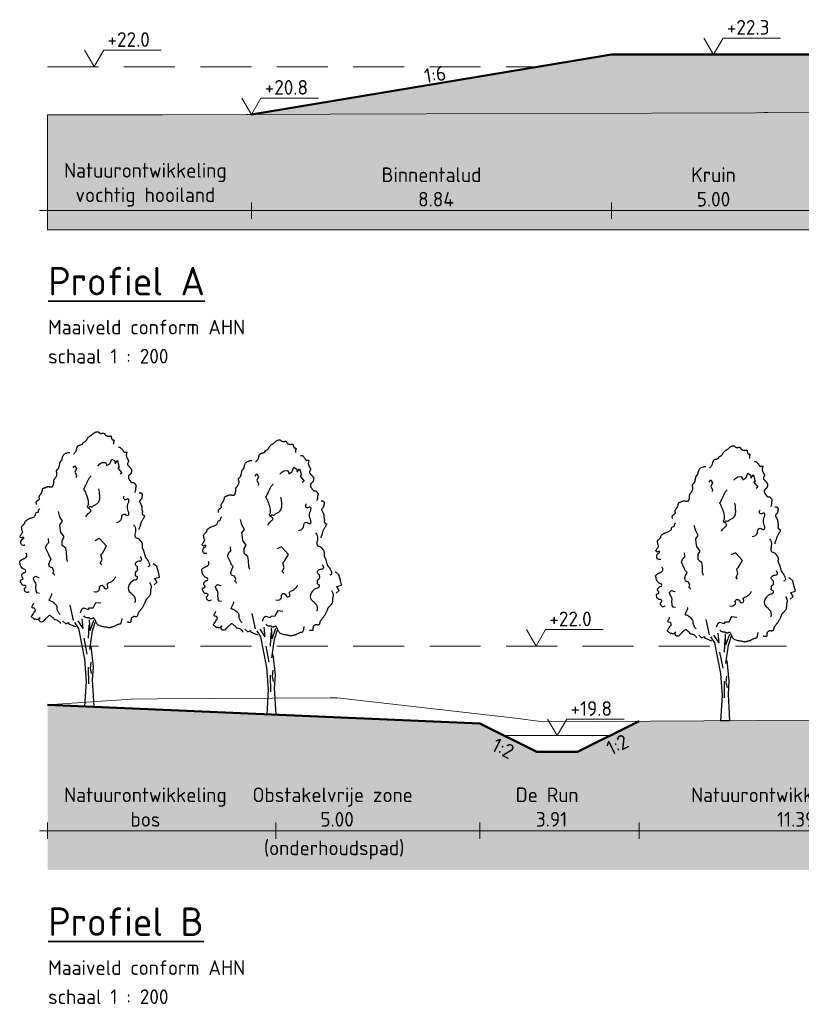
# Model space of a CAD drawing. Header units: metres. Extents: x 161377 to 162521, y 378914 to 379231.
# Tile 72 of 77: x 162077 to 162096, y 379197 to 379221. Entities that reach past the tile are written whole.
import ezdxf

# ---------------------------------------------------------------- set-up
doc = ezdxf.new("R2010")
doc.units = ezdxf.units.M
doc.linetypes.add('DASHED2', pattern=[0.375, 0.25, -0.125])
doc.linetypes.add('HIDDEN', pattern=[9.525, 6.35, -3.175])
for name, color, linetype, lineweight in [('B-WE-GR-MAAIVELD-GD', 253, 'Continuous', 18), ('N-XX-GR-BOOM-SD', 90, 'Continuous', 25), ('N-XX-GW-WATERGANG-GD', 90, 'Continuous', 50), ('X-XX-AL-HULPLIJN-O', 7, 'Continuous', 18), ('X-XX-AL-M', 7, 'Continuous', 18), ('X-XX-AL-NAP-M', 7, 'Continuous', 18), ('X-XX-AL-PROFIELBALK-G', 7, 'Continuous', 25), ('X-XX-AL-T35', 3, 'Continuous', 35)]:
    doc.layers.add(name, color=color, linetype=linetype, lineweight=lineweight)
doc.layers.add('N-WE-GW-GROND-A', color=7, linetype='Continuous', lineweight=35, true_color=0xffdf7f)
doc.layers.add('waterspiegel', color=7, linetype='Continuous', lineweight=13, true_color=0x0544ff)
doc.styles.add('RH-NLCS-A', font='NLCS-ISO.ttf')
doc.dimstyles.new('RH-NLCS-IT-A$0', dxfattribs={"dimscale": 0, "dimtxt": 2.5, "dimasz": 2.5, "dimexe": 1, "dimexo": 5, "dimgap": 0.5, "dimtad": 1, "dimzin": 1, "dimdsep": 46, "dimtxsty": 'RH-NLCS-A', "dimcen": 2.5, "dimdle": 1, "dimclrd": 256, "dimclre": 8, "dimclrt": 256, "dimadec": 0, "dimazin": 0, "dimtfac": 1, "dimtmove": 0, "dimatfit": 3, "dimfxl": 1, "dimfxlon": 1, "dimlwd": -1, "dimlwe": 13, "dimarcsym": 1})

# ---------------------------------------------------------------- blocks, each defined once
blk = doc.blocks.new('*D27')
at = {"layer": 'Defpoints', "color": 0, "transparency": 16777216}
for p in [(162083.101, 379204.041), (162077.499, 379203.282), (162083.101, 379201.195)]:
    blk.add_point(p, dxfattribs=at)
at = {"layer": 'X-XX-AL-M', "color": 8, "linetype": 'HIDDEN', "lineweight": 13, "transparency": 16777216}
for p, q in [((162077.499, 379201.395), (162077.499, 379200.995)), ((162083.101, 379201.395), (162083.101, 379200.995))]:
    blk.add_line(p, q, dxfattribs=at)
at = {"layer": 'X-XX-AL-M', "transparency": 16777216}
blk.add_line((162077.299, 379201.195), (162083.301, 379201.195), dxfattribs=at)
at = {"layer": 'X-XX-AL-M', "transparency": 16777216, "insert": (162079.899, 379201.775), "char_height": 0.36, "attachment_point": 5, "style": 'RH-NLCS-A'}
blk.add_mtext('Natuurontwikkeling\\Pbos ', dxfattribs=at)
blk = doc.blocks.new('_None')
blk = doc.blocks.new('Peilmaat')
blk.add_lwpolyline([(-0.162, 0.28), (0, 0), (0.162, 0.28), (1.142, 0.28)])
at = {"style": 'RH-NLCS-A'}
blk.add_attdef('NAP', (0.227, 0.337), '', height=0.25, dxfattribs=at)
blk = doc.blocks.new('*D31')
at = {"layer": 'Defpoints', "color": 0, "transparency": 16777216}
for p in [(162103.401, 379204.461), (162092.009, 379203.882), (162103.401, 379201.195)]:
    blk.add_point(p, dxfattribs=at)
at = {"layer": 'X-XX-AL-M', "color": 8, "linetype": 'HIDDEN', "lineweight": 13, "transparency": 16777216}
for p, q in [((162092.009, 379201.395), (162092.009, 379200.995)), ((162103.401, 379201.395), (162103.401, 379200.995))]:
    blk.add_line(p, q, dxfattribs=at)
at = {"layer": 'X-XX-AL-M', "transparency": 16777216}
blk.add_line((162091.809, 379201.195), (162103.601, 379201.195), dxfattribs=at)
at = {"layer": 'X-XX-AL-M', "transparency": 16777216, "insert": (162095.758, 379201.775), "char_height": 0.36, "width": 5.1301, "attachment_point": 5, "style": 'RH-NLCS-A'}
blk.add_mtext('Natuurontwikkeling bos  11.39', dxfattribs=at)
blk = doc.blocks.new('*D33')
at = {"layer": 'Defpoints', "color": 0, "transparency": 16777216}
for p in [(162083.101, 379204.041), (162088.101, 379203.827), (162088.101, 379201.195)]:
    blk.add_point(p, dxfattribs=at)
at = {"layer": 'X-XX-AL-M', "color": 8, "linetype": 'HIDDEN', "lineweight": 13, "transparency": 16777216}
for p, q in [((162083.101, 379201.395), (162083.101, 379200.995)), ((162088.101, 379201.395), (162088.101, 379200.995))]:
    blk.add_line(p, q, dxfattribs=at)
at = {"layer": 'X-XX-AL-M', "transparency": 16777216}
blk.add_line((162082.901, 379201.195), (162088.301, 379201.195), dxfattribs=at)
at = {"layer": 'X-XX-AL-M', "transparency": 16777216, "insert": (162084.492, 379201.775), "char_height": 0.36, "attachment_point": 5, "style": 'RH-NLCS-A'}
blk.add_mtext('Obstakelvrije zone \\P 5.00', dxfattribs=at)
blk = doc.blocks.new('*D34')
at = {"layer": 'Defpoints', "color": 0, "transparency": 16777216}
for p in [(162088.101, 379203.827), (162092.009, 379203.882), (162092.009, 379201.195)]:
    blk.add_point(p, dxfattribs=at)
at = {"layer": 'X-XX-AL-M', "color": 8, "linetype": 'HIDDEN', "lineweight": 13, "transparency": 16777216}
for p, q in [((162088.101, 379201.395), (162088.101, 379200.995)), ((162092.009, 379201.395), (162092.009, 379200.995))]:
    blk.add_line(p, q, dxfattribs=at)
at = {"layer": 'X-XX-AL-M', "transparency": 16777216}
blk.add_line((162087.901, 379201.195), (162092.209, 379201.195), dxfattribs=at)
at = {"layer": 'X-XX-AL-M', "transparency": 16777216, "insert": (162089.754, 379201.775), "char_height": 0.36, "attachment_point": 5, "style": 'RH-NLCS-A'}
blk.add_mtext('De Run\\P 3.91', dxfattribs=at)
blk = doc.blocks.new('SGR-BOOM_S01_I_ZIJ-D')
for p, q in [((-0.078, 3.821), (-0.325, 4.198)), ((-0.078, 3.821), (-0.118, 4.301)), ((0.263, 3.725), (0.24, 4.255)), ((0.263, 3.725), (0.447, 4.244)), ((0.381, 3.711), (0.528, 4.163)), ((-0.048, 3.356), (0.113, 2.572)), ((0.171, 1.937), (0.182, 1.119)), ((0.297, 2.179), (0.263, 1.868)), ((0.263, 1.868), (0.321, 1.626)), ((0.445, 0), (0, 0))]:
    blk.add_line(p, q)
for points in [[(-0.55, 12.392), (-0.544, 12.397), (-0.533, 12.407), (-0.517, 12.422), (-0.499, 12.441), (-0.479, 12.463), (-0.459, 12.486), (-0.44, 12.511), (-0.423, 12.536), (-0.411, 12.56), (-0.402, 12.583), (-0.395, 12.606), (-0.39, 12.627), (-0.386, 12.648), (-0.383, 12.668), (-0.38, 12.687), (-0.375, 12.706), (-0.369, 12.723), (-0.362, 12.74), (-0.353, 12.755), (-0.344, 12.769), (-0.334, 12.782), (-0.324, 12.793), (-0.314, 12.803), (-0.304, 12.81), (-0.294, 12.816), (-0.285, 12.821), (-0.276, 12.824), (-0.267, 12.826), (-0.257, 12.828), (-0.247, 12.83), (-0.235, 12.832), (-0.223, 12.835), (-0.209, 12.839), (-0.194, 12.844), (-0.179, 12.85), (-0.163, 12.856), (-0.148, 12.862), (-0.133, 12.868), (-0.12, 12.874), (-0.109, 12.879), (-0.1, 12.884), (-0.093, 12.889), (-0.088, 12.893), (-0.084, 12.896), (-0.082, 12.9), (-0.081, 12.903), (-0.08, 12.907), (-0.081, 12.911), (-0.082, 12.915), (-0.082, 12.92), (-0.083, 12.924), (-0.083, 12.93), (-0.082, 12.935), (-0.079, 12.941), (-0.074, 12.946), (-0.067, 12.952), (-0.057, 12.958), (-0.045, 12.965), (-0.032, 12.971), (-0.018, 12.979), (-0.003, 12.986), (0.012, 12.995), (0.027, 13.004), (0.04, 13.014), (0.052, 13.025), (0.063, 13.037), (0.072, 13.05), (0.081, 13.063), (0.09, 13.078), (0.1, 13.094), (0.11, 13.11), (0.121, 13.128), (0.134, 13.146), (0.148, 13.164), (0.162, 13.183), (0.177, 13.201), (0.193, 13.218), (0.208, 13.234), (0.223, 13.249), (0.238, 13.261), (0.252, 13.27), (0.265, 13.278), (0.277, 13.284), (0.289, 13.29), (0.301, 13.295), (0.312, 13.3), (0.323, 13.306), (0.335, 13.314), (0.347, 13.323), (0.359, 13.334), (0.372, 13.347), (0.386, 13.361), (0.401, 13.375), (0.417, 13.389), (0.435, 13.404), (0.454, 13.418), (0.474, 13.432), (0.496, 13.444), (0.519, 13.456), (0.542, 13.466), (0.564, 13.475), (0.586, 13.482), (0.606, 13.486), (0.624, 13.488), (0.64, 13.488), (0.654, 13.486), (0.665, 13.481), (0.676, 13.476), (0.685, 13.469), (0.694, 13.461), (0.702, 13.453), (0.711, 13.445), (0.719, 13.438), (0.728, 13.431), (0.738, 13.424), (0.747, 13.419), (0.758, 13.414), (0.768, 13.41), (0.779, 13.406), (0.79, 13.404), (0.802, 13.404), (0.813, 13.404), (0.825, 13.405), (0.837, 13.406), (0.849, 13.408), (0.862, 13.41), (0.873, 13.413), (0.885, 13.415), (0.897, 13.417), (0.908, 13.419), (0.918, 13.419), (0.928, 13.419), (0.938, 13.418), (0.947, 13.415), (0.955, 13.41), (0.962, 13.404), (0.968, 13.395), (0.974, 13.385), (0.98, 13.373), (0.986, 13.361), (0.993, 13.348), (1.002, 13.335), (1.012, 13.323), (1.025, 13.311), (1.04, 13.301), (1.057, 13.292), (1.076, 13.285), (1.096, 13.279), (1.117, 13.274), (1.138, 13.27), (1.158, 13.268), (1.176, 13.267), (1.194, 13.267), (1.209, 13.269), (1.223, 13.271), (1.236, 13.273), (1.247, 13.276), (1.256, 13.278), (1.264, 13.281), (1.271, 13.282), (1.276, 13.283), (1.28, 13.283), (1.284, 13.281), (1.287, 13.278), (1.289, 13.274), (1.291, 13.268), (1.293, 13.261), (1.296, 13.252), (1.299, 13.241), (1.302, 13.229), (1.305, 13.216), (1.309, 13.202), (1.312, 13.188), (1.316, 13.174), (1.319, 13.161), (1.322, 13.149), (1.325, 13.138), (1.327, 13.128), (1.329, 13.12), (1.332, 13.113), (1.335, 13.108), (1.34, 13.103), (1.345, 13.099), (1.352, 13.096), (1.36, 13.094), (1.37, 13.093), (1.38, 13.092), (1.391, 13.091), (1.402, 13.089), (1.412, 13.088), (1.421, 13.085), (1.428, 13.082), (1.434, 13.077), (1.438, 13.071), (1.44, 13.065), (1.441, 13.056), (1.44, 13.047), (1.438, 13.037), (1.435, 13.025), (1.43, 13.012), (1.425, 12.998), (1.42, 12.983), (1.416, 12.967), (1.413, 12.95), (1.412, 12.932), (1.414, 12.912), (1.419, 12.891), (1.429, 12.869)], [(1.665, 12.717), (1.679, 12.722), (1.693, 12.725), (1.707, 12.725), (1.721, 12.723), (1.736, 12.718), (1.75, 12.709), (1.766, 12.698), (1.782, 12.683), (1.799, 12.665), (1.817, 12.645), (1.834, 12.623), (1.852, 12.601), (1.868, 12.579), (1.883, 12.557), (1.896, 12.538), (1.907, 12.521), (1.916, 12.508), (1.921, 12.498), (1.925, 12.49), (1.927, 12.485), (1.928, 12.482), (1.927, 12.48), (1.927, 12.479), (1.926, 12.478), (1.925, 12.478), (1.925, 12.478), (1.925, 12.478), (1.927, 12.478), (1.93, 12.479), (1.934, 12.479), (1.941, 12.48), (1.95, 12.481), (1.961, 12.483), (1.974, 12.484), (1.988, 12.486), (2.002, 12.488), (2.017, 12.489), (2.03, 12.489), (2.042, 12.489), (2.053, 12.488), (2.06, 12.486), (2.065, 12.483), (2.068, 12.479), (2.069, 12.474), (2.069, 12.468), (2.068, 12.462), (2.065, 12.454), (2.063, 12.446), (2.06, 12.437), (2.057, 12.428), (2.054, 12.418), (2.052, 12.407), (2.049, 12.396), (2.047, 12.384), (2.045, 12.371), (2.044, 12.358), (2.043, 12.344), (2.043, 12.331), (2.043, 12.317), (2.044, 12.303), (2.045, 12.289), (2.046, 12.276), (2.049, 12.264), (2.051, 12.253), (2.054, 12.242), (2.058, 12.233), (2.061, 12.225), (2.065, 12.218), (2.069, 12.211), (2.073, 12.205), (2.076, 12.2), (2.08, 12.195), (2.083, 12.191), (2.086, 12.187), (2.089, 12.183), (2.092, 12.179), (2.096, 12.174), (2.099, 12.168), (2.103, 12.161), (2.107, 12.152), (2.112, 12.141), (2.117, 12.13), (2.122, 12.117), (2.127, 12.104), (2.132, 12.091), (2.137, 12.078), (2.142, 12.067), (2.145, 12.057), (2.148, 12.048), (2.151, 12.041), (2.152, 12.036), (2.152, 12.031), (2.152, 12.026), (2.15, 12.02), (2.147, 12.015), (2.143, 12.008), (2.138, 11.999), (2.131, 11.99), (2.125, 11.979), (2.118, 11.967), (2.112, 11.955), (2.106, 11.942), (2.102, 11.93), (2.099, 11.917), (2.098, 11.905), (2.1, 11.893), (2.102, 11.881), (2.107, 11.869), (2.112, 11.858), (2.119, 11.847), (2.126, 11.837), (2.134, 11.827), (2.143, 11.817), (2.152, 11.807), (2.162, 11.797), (2.171, 11.787), (2.181, 11.778), (2.191, 11.768), (2.201, 11.758), (2.21, 11.748), (2.219, 11.738), (2.228, 11.727), (2.237, 11.717), (2.245, 11.706), (2.253, 11.696), (2.26, 11.685), (2.267, 11.675), (2.274, 11.666), (2.28, 11.657), (2.285, 11.648), (2.29, 11.639), (2.295, 11.631), (2.298, 11.623), (2.301, 11.615), (2.304, 11.608), (2.305, 11.601), (2.306, 11.594), (2.306, 11.587), (2.306, 11.579), (2.305, 11.572), (2.303, 11.564), (2.302, 11.555), (2.3, 11.546), (2.298, 11.536), (2.296, 11.525), (2.294, 11.514), (2.292, 11.501), (2.29, 11.489), (2.287, 11.477), (2.283, 11.465), (2.279, 11.453), (2.275, 11.442), (2.269, 11.432), (2.263, 11.424), (2.256, 11.416), (2.249, 11.408), (2.242, 11.402), (2.235, 11.396), (2.229, 11.391), (2.223, 11.386), (2.217, 11.381), (2.212, 11.377), (2.208, 11.373), (2.203, 11.37), (2.199, 11.366), (2.195, 11.362), (2.19, 11.359), (2.186, 11.355), (2.18, 11.351), (2.175, 11.347), (2.169, 11.342), (2.163, 11.337), (2.158, 11.33), (2.153, 11.323), (2.149, 11.314), (2.146, 11.303), (2.144, 11.291), (2.143, 11.277), (2.143, 11.263), (2.144, 11.248), (2.146, 11.233), (2.148, 11.219), (2.151, 11.206), (2.154, 11.194), (2.158, 11.183), (2.162, 11.174), (2.166, 11.166), (2.171, 11.158), (2.177, 11.15), (2.184, 11.141), (2.191, 11.131), (2.2, 11.12), (2.209, 11.107), (2.219, 11.092), (2.23, 11.076), (2.241, 11.06), (2.253, 11.045), (2.264, 11.031), (2.275, 11.018), (2.286, 11.008), (2.296, 11), (2.305, 10.995), (2.314, 10.992), (2.323, 10.99), (2.332, 10.99), (2.34, 10.991), (2.348, 10.992), (2.357, 10.993), (2.365, 10.993), (2.374, 10.993), (2.383, 10.992), (2.392, 10.989), (2.401, 10.986), (2.411, 10.981), (2.422, 10.974), (2.433, 10.965), (2.444, 10.954), (2.455, 10.941), (2.467, 10.927), (2.478, 10.912), (2.488, 10.897), (2.498, 10.883), (2.506, 10.869), (2.512, 10.856), (2.517, 10.844), (2.52, 10.834), (2.522, 10.825), (2.522, 10.816), (2.521, 10.808), (2.52, 10.801), (2.517, 10.792), (2.515, 10.784), (2.512, 10.775), (2.509, 10.764), (2.506, 10.753), (2.503, 10.741), (2.501, 10.728), (2.498, 10.715), (2.497, 10.7), (2.496, 10.684), (2.495, 10.667), (2.495, 10.648), (2.494, 10.628), (2.491, 10.606), (2.486, 10.581), (2.478, 10.555), (2.467, 10.525), (2.451, 10.492)], [(-2.358, 9.917), (-2.367, 9.96), (-2.372, 9.995), (-2.374, 10.021), (-2.372, 10.041), (-2.367, 10.057), (-2.36, 10.068), (-2.35, 10.077), (-2.339, 10.086), (-2.326, 10.094), (-2.313, 10.103), (-2.299, 10.113), (-2.284, 10.122), (-2.27, 10.132), (-2.257, 10.141), (-2.246, 10.151), (-2.236, 10.161), (-2.229, 10.17), (-2.224, 10.18), (-2.22, 10.189), (-2.219, 10.199), (-2.218, 10.208), (-2.219, 10.218), (-2.22, 10.227), (-2.222, 10.237), (-2.225, 10.247), (-2.227, 10.258), (-2.229, 10.268), (-2.231, 10.279), (-2.231, 10.291), (-2.23, 10.302), (-2.228, 10.314), (-2.224, 10.327), (-2.218, 10.34), (-2.21, 10.353), (-2.201, 10.367), (-2.191, 10.381), (-2.18, 10.396), (-2.168, 10.411), (-2.157, 10.426), (-2.146, 10.442), (-2.135, 10.458), (-2.126, 10.474), (-2.117, 10.491), (-2.109, 10.507), (-2.102, 10.523), (-2.095, 10.538), (-2.09, 10.553), (-2.085, 10.566), (-2.082, 10.578), (-2.079, 10.59), (-2.077, 10.6), (-2.076, 10.61), (-2.075, 10.619), (-2.074, 10.627), (-2.073, 10.636), (-2.072, 10.644), (-2.07, 10.652), (-2.069, 10.661), (-2.066, 10.669), (-2.062, 10.677), (-2.057, 10.685), (-2.051, 10.693), (-2.043, 10.7), (-2.033, 10.707), (-2.021, 10.714), (-2.007, 10.72), (-1.992, 10.726), (-1.976, 10.732), (-1.959, 10.738), (-1.942, 10.743), (-1.926, 10.749), (-1.91, 10.755), (-1.895, 10.761), (-1.882, 10.767), (-1.868, 10.773), (-1.856, 10.779), (-1.843, 10.784), (-1.831, 10.788), (-1.818, 10.791), (-1.806, 10.793), (-1.792, 10.793), (-1.778, 10.792), (-1.764, 10.791), (-1.75, 10.788), (-1.735, 10.786), (-1.72, 10.783), (-1.704, 10.781), (-1.689, 10.779), (-1.674, 10.778), (-1.658, 10.777), (-1.643, 10.777), (-1.629, 10.778), (-1.616, 10.78), (-1.604, 10.783), (-1.593, 10.786), (-1.583, 10.79), (-1.575, 10.795), (-1.569, 10.8), (-1.564, 10.806), (-1.56, 10.813), (-1.557, 10.821), (-1.554, 10.829), (-1.551, 10.838), (-1.548, 10.848), (-1.544, 10.858), (-1.54, 10.869), (-1.536, 10.88), (-1.533, 10.893), (-1.529, 10.905), (-1.526, 10.919), (-1.523, 10.933), (-1.521, 10.947), (-1.519, 10.962), (-1.518, 10.977), (-1.518, 10.992), (-1.518, 11.007), (-1.518, 11.022), (-1.518, 11.037), (-1.518, 11.051), (-1.518, 11.064), (-1.517, 11.076), (-1.516, 11.087), (-1.514, 11.097), (-1.511, 11.106), (-1.508, 11.115), (-1.505, 11.123), (-1.501, 11.13), (-1.497, 11.137), (-1.492, 11.144), (-1.487, 11.15), (-1.481, 11.157), (-1.475, 11.165), (-1.467, 11.174), (-1.459, 11.184), (-1.45, 11.196), (-1.44, 11.21), (-1.428, 11.227), (-1.416, 11.246), (-1.404, 11.267), (-1.392, 11.288), (-1.381, 11.311), (-1.372, 11.333), (-1.364, 11.356), (-1.36, 11.377), (-1.357, 11.398), (-1.358, 11.417), (-1.36, 11.436), (-1.364, 11.453), (-1.368, 11.47), (-1.373, 11.486), (-1.377, 11.502), (-1.38, 11.517), (-1.382, 11.531), (-1.383, 11.546), (-1.382, 11.559), (-1.38, 11.572), (-1.376, 11.584), (-1.372, 11.595), (-1.366, 11.606), (-1.36, 11.615), (-1.353, 11.622), (-1.345, 11.629), (-1.337, 11.636), (-1.328, 11.642), (-1.319, 11.648), (-1.311, 11.655), (-1.302, 11.663), (-1.294, 11.672), (-1.286, 11.683), (-1.279, 11.695), (-1.273, 11.709), (-1.267, 11.725), (-1.261, 11.741), (-1.256, 11.759), (-1.251, 11.778), (-1.246, 11.798), (-1.242, 11.819), (-1.238, 11.84), (-1.234, 11.862), (-1.23, 11.884), (-1.226, 11.906), (-1.222, 11.926), (-1.217, 11.946), (-1.212, 11.964), (-1.206, 11.98), (-1.199, 11.995), (-1.192, 12.008), (-1.185, 12.02), (-1.177, 12.031), (-1.17, 12.04), (-1.162, 12.049), (-1.154, 12.057), (-1.147, 12.064), (-1.14, 12.071), (-1.133, 12.077), (-1.127, 12.084), (-1.121, 12.09), (-1.116, 12.097), (-1.112, 12.104), (-1.109, 12.111), (-1.106, 12.119), (-1.104, 12.129), (-1.103, 12.139), (-1.102, 12.151), (-1.1, 12.164), (-1.098, 12.18), (-1.094, 12.197), (-1.09, 12.217), (-1.084, 12.239), (-1.076, 12.263), (-1.066, 12.288), (-1.054, 12.313), (-1.038, 12.339), (-1.018, 12.363), (-0.995, 12.387), (-0.967, 12.408), (-0.934, 12.426), (-0.899, 12.441), (-0.862, 12.453), (-0.826, 12.462), (-0.792, 12.468), (-0.762, 12.469), (-0.738, 12.467), (-0.721, 12.46)], [(2.669, 10.49), (2.686, 10.492), (2.701, 10.494), (2.713, 10.495), (2.723, 10.496), (2.731, 10.495), (2.739, 10.494), (2.746, 10.492), (2.753, 10.488), (2.761, 10.484), (2.77, 10.478), (2.778, 10.471), (2.787, 10.463), (2.795, 10.454), (2.802, 10.445), (2.808, 10.435), (2.813, 10.424), (2.816, 10.413), (2.818, 10.401), (2.819, 10.389), (2.819, 10.377), (2.818, 10.363), (2.816, 10.349), (2.814, 10.334), (2.812, 10.318), (2.81, 10.301), (2.808, 10.284), (2.805, 10.266), (2.802, 10.248), (2.798, 10.231), (2.793, 10.214), (2.786, 10.198), (2.779, 10.182), (2.77, 10.169), (2.759, 10.156), (2.748, 10.145), (2.737, 10.134), (2.726, 10.124), (2.716, 10.115), (2.707, 10.107), (2.7, 10.098), (2.694, 10.09), (2.691, 10.082), (2.69, 10.073), (2.691, 10.064), (2.693, 10.054), (2.697, 10.044), (2.702, 10.032), (2.708, 10.019), (2.716, 10.004), (2.725, 9.989), (2.734, 9.972), (2.743, 9.955), (2.752, 9.938), (2.761, 9.921), (2.77, 9.904), (2.777, 9.888), (2.783, 9.873), (2.788, 9.859), (2.792, 9.845), (2.795, 9.832), (2.798, 9.819), (2.8, 9.806), (2.801, 9.793), (2.803, 9.78), (2.804, 9.766), (2.805, 9.751), (2.806, 9.736), (2.808, 9.721), (2.809, 9.705), (2.811, 9.689), (2.813, 9.674), (2.816, 9.658), (2.819, 9.642), (2.822, 9.626), (2.825, 9.611), (2.827, 9.596), (2.83, 9.581), (2.831, 9.566), (2.831, 9.552), (2.83, 9.538), (2.828, 9.525), (2.825, 9.512), (2.821, 9.5), (2.818, 9.488), (2.815, 9.476), (2.814, 9.465), (2.816, 9.455), (2.82, 9.445), (2.827, 9.435), (2.837, 9.426), (2.849, 9.417), (2.862, 9.408), (2.875, 9.4), (2.888, 9.393), (2.9, 9.386), (2.91, 9.379), (2.918, 9.373), (2.924, 9.367), (2.928, 9.361), (2.93, 9.356), (2.931, 9.351), (2.931, 9.345), (2.93, 9.34), (2.929, 9.334), (2.928, 9.328), (2.926, 9.321), (2.924, 9.313), (2.92, 9.304), (2.916, 9.293), (2.91, 9.28), (2.902, 9.265), (2.892, 9.248), (2.879, 9.228), (2.865, 9.206), (2.85, 9.181), (2.834, 9.156), (2.818, 9.128), (2.802, 9.1), (2.787, 9.072), (2.774, 9.044), (2.762, 9.016), (2.752, 8.989), (2.744, 8.962), (2.736, 8.936), (2.729, 8.911), (2.723, 8.886), (2.716, 8.862), (2.708, 8.839), (2.7, 8.818), (2.692, 8.797), (2.683, 8.777), (2.675, 8.757), (2.669, 8.738), (2.664, 8.72), (2.661, 8.701), (2.661, 8.683)], [(2.395, 8.917), (2.446, 8.862), (2.477, 8.799), (2.491, 8.731), (2.493, 8.66), (2.487, 8.589), (2.477, 8.521), (2.468, 8.459), (2.463, 8.405), (2.467, 8.363), (2.479, 8.33), (2.496, 8.305), (2.518, 8.286), (2.543, 8.273), (2.569, 8.263), (2.595, 8.254), (2.618, 8.246), (2.639, 8.236), (2.657, 8.225), (2.672, 8.213), (2.686, 8.2), (2.698, 8.186), (2.71, 8.171), (2.721, 8.156), (2.732, 8.141), (2.744, 8.126), (2.756, 8.111), (2.769, 8.095), (2.781, 8.078), (2.792, 8.06), (2.801, 8.041), (2.809, 8.02), (2.815, 7.997), (2.818, 7.972), (2.82, 7.945), (2.82, 7.918), (2.819, 7.89), (2.817, 7.864), (2.816, 7.838), (2.816, 7.815), (2.817, 7.795), (2.82, 7.779), (2.825, 7.765), (2.831, 7.753), (2.838, 7.741), (2.847, 7.73), (2.855, 7.717), (2.865, 7.703), (2.874, 7.685), (2.883, 7.664), (2.892, 7.639), (2.901, 7.611), (2.909, 7.582), (2.917, 7.552), (2.925, 7.522), (2.933, 7.492), (2.941, 7.464), (2.948, 7.437), (2.955, 7.412), (2.962, 7.39), (2.969, 7.369), (2.976, 7.35), (2.983, 7.333), (2.99, 7.318), (2.997, 7.305), (3.005, 7.293), (3.012, 7.283), (3.021, 7.273), (3.029, 7.265), (3.037, 7.256), (3.046, 7.247), (3.055, 7.238), (3.064, 7.227), (3.073, 7.216), (3.082, 7.202), (3.091, 7.187), (3.101, 7.17), (3.111, 7.15), (3.122, 7.127), (3.133, 7.102), (3.146, 7.073), (3.158, 7.041), (3.169, 7.007), (3.177, 6.972), (3.18, 6.939), (3.175, 6.909), (3.16, 6.883), (3.134, 6.863), (3.094, 6.851)], [(3.18, 6.092), (3.213, 6.037), (3.236, 5.99), (3.252, 5.95), (3.261, 5.916), (3.265, 5.886), (3.265, 5.861), (3.262, 5.838), (3.258, 5.817), (3.254, 5.796), (3.25, 5.776), (3.245, 5.756), (3.241, 5.736), (3.238, 5.715), (3.235, 5.694), (3.232, 5.673), (3.23, 5.65), (3.229, 5.627), (3.228, 5.603), (3.227, 5.578), (3.225, 5.552), (3.222, 5.527), (3.217, 5.502), (3.21, 5.477), (3.2, 5.453), (3.188, 5.43), (3.173, 5.408), (3.156, 5.387), (3.138, 5.367), (3.119, 5.349), (3.101, 5.332), (3.084, 5.316), (3.068, 5.301), (3.054, 5.288), (3.042, 5.276), (3.032, 5.265), (3.023, 5.254), (3.015, 5.243), (3.008, 5.232), (3.002, 5.22), (2.995, 5.208), (2.989, 5.194), (2.983, 5.178), (2.977, 5.162), (2.97, 5.144), (2.963, 5.124), (2.954, 5.103), (2.945, 5.08), (2.934, 5.055), (2.922, 5.029), (2.908, 5.001), (2.894, 4.973), (2.879, 4.945), (2.864, 4.918), (2.849, 4.891), (2.834, 4.866), (2.82, 4.844), (2.807, 4.823), (2.795, 4.806), (2.782, 4.79), (2.771, 4.775), (2.759, 4.76), (2.747, 4.746), (2.735, 4.73), (2.722, 4.714), (2.708, 4.696), (2.694, 4.677), (2.68, 4.657), (2.666, 4.637), (2.653, 4.617), (2.641, 4.598), (2.63, 4.581), (2.621, 4.565), (2.614, 4.551), (2.608, 4.54), (2.605, 4.53), (2.602, 4.521), (2.6, 4.513), (2.599, 4.506), (2.599, 4.499), (2.599, 4.492), (2.598, 4.484), (2.598, 4.476), (2.596, 4.468), (2.595, 4.46), (2.592, 4.452), (2.588, 4.444), (2.583, 4.436), (2.576, 4.428), (2.568, 4.421), (2.558, 4.414), (2.548, 4.409), (2.537, 4.404), (2.525, 4.4), (2.514, 4.397), (2.503, 4.396), (2.493, 4.396), (2.484, 4.399), (2.476, 4.402), (2.469, 4.406), (2.461, 4.41), (2.453, 4.414), (2.444, 4.416), (2.433, 4.417), (2.421, 4.416), (2.408, 4.413), (2.392, 4.407), (2.376, 4.399), (2.36, 4.39), (2.343, 4.38), (2.328, 4.37), (2.315, 4.359), (2.303, 4.348), (2.294, 4.337), (2.288, 4.327), (2.283, 4.318), (2.28, 4.308), (2.278, 4.299), (2.277, 4.29), (2.276, 4.28), (2.275, 4.27), (2.274, 4.26), (2.272, 4.25), (2.27, 4.239), (2.268, 4.228), (2.266, 4.217), (2.264, 4.207), (2.263, 4.196), (2.262, 4.186), (2.262, 4.176), (2.263, 4.167), (2.262, 4.158), (2.261, 4.151), (2.258, 4.144), (2.253, 4.138), (2.245, 4.133), (2.233, 4.129), (2.218, 4.127), (2.199, 4.127), (2.179, 4.127), (2.158, 4.129), (2.138, 4.132), (2.12, 4.137), (2.105, 4.142), (2.094, 4.149)], [(1.828, 4.321), (1.827, 4.311), (1.824, 4.291), (1.819, 4.265), (1.813, 4.234), (1.806, 4.201), (1.799, 4.167), (1.79, 4.135), (1.782, 4.108), (1.773, 4.085), (1.764, 4.068), (1.755, 4.056), (1.745, 4.048), (1.736, 4.042), (1.727, 4.039), (1.718, 4.038), (1.709, 4.037), (1.7, 4.037), (1.691, 4.036), (1.681, 4.035), (1.671, 4.033), (1.659, 4.03), (1.647, 4.027), (1.632, 4.021), (1.615, 4.014), (1.596, 4.006), (1.576, 3.995), (1.554, 3.984), (1.531, 3.973), (1.509, 3.961), (1.487, 3.95), (1.466, 3.94), (1.448, 3.931), (1.431, 3.924), (1.416, 3.918), (1.403, 3.913), (1.391, 3.91), (1.379, 3.907), (1.366, 3.904), (1.354, 3.901), (1.34, 3.897), (1.325, 3.893), (1.308, 3.888), (1.291, 3.883), (1.274, 3.878), (1.258, 3.873), (1.243, 3.869), (1.229, 3.865), (1.217, 3.863), (1.208, 3.861), (1.2, 3.861), (1.192, 3.862), (1.182, 3.864), (1.17, 3.867), (1.152, 3.871), (1.129, 3.876), (1.098, 3.882), (1.059, 3.888), (1.014, 3.895), (0.963, 3.904), (0.91, 3.913), (0.857, 3.925), (0.805, 3.937), (0.756, 3.951), (0.713, 3.968), (0.677, 3.986), (0.648, 4.006), (0.625, 4.027), (0.606, 4.051), (0.59, 4.075), (0.577, 4.101), (0.565, 4.128), (0.554, 4.156), (0.542, 4.184), (0.53, 4.213), (0.517, 4.24), (0.503, 4.265), (0.489, 4.288), (0.475, 4.307), (0.46, 4.322), (0.444, 4.331), (0.428, 4.335), (0.413, 4.334), (0.397, 4.329), (0.381, 4.322), (0.365, 4.314), (0.35, 4.306), (0.336, 4.3), (0.322, 4.297), (0.309, 4.298), (0.297, 4.303), (0.285, 4.31), (0.272, 4.318), (0.258, 4.327), (0.242, 4.335), (0.224, 4.342), (0.204, 4.346), (0.18, 4.347), (0.154, 4.347), (0.126, 4.348), (0.095, 4.352), (0.063, 4.362), (0.029, 4.378), (-0.005, 4.405), (-0.04, 4.444)]]:
    blk.add_lwpolyline(points)
at = {"flags": 128}
for points in [[(0.644, 11.801), (0.745, 11.904), (0.848, 11.968), (1.016, 11.977), (1.079, 11.881), (1.089, 11.824), (1.242, 11.904), (1.339, 12.145), (1.446, 12.073), (1.462, 12.067), (1.476, 12.007), (1.489, 11.903), (1.616, 12.073), (1.652, 11.917), (1.694, 11.753), (1.635, 11.711), (1.832, 11.457), (1.748, 11.397)], [(-0.563, 11.712), (-0.483, 11.813), (-0.399, 11.674), (-0.485, 11.495), (-0.402, 11.346), (-0.416, 11.243)], [(-0.835, 7.119), (-0.882, 7.265), (-0.886, 7.568), (-0.928, 7.764), (-0.997, 7.815), (-1.103, 7.909), (-1.102, 8.15), (-1.009, 8.323), (-1.166, 8.548), (-1.194, 8.729), (-1.223, 8.92), (-1.094, 9.095), (-1.213, 9.313), (-1.289, 9.573)], [(-1.461, 6.451), (-1.557, 6.549), (-1.509, 6.648), (-1.573, 6.798), (-1.726, 6.854), (-1.76, 6.973), (-1.715, 7.123), (-1.647, 7.265), (-1.723, 7.362), (-1.766, 7.453), (-1.922, 7.781), (-1.85, 7.955), (-1.76, 8.048), (-1.779, 8.243)], [(0.835, 6.952), (0.766, 7.032), (0.853, 7.215), (0.789, 7.451), (0.876, 7.531), (1.075, 7.865), (0.73, 8.238), (0.643, 8.206), (0.509, 8.135)], [(3.411, 5.971), (3.562, 6.095), (3.443, 6.285), (3.669, 6.353), (3.616, 6.585), (3.546, 6.869), (3.393, 6.992), (3.356, 7.002)], [(-2.221, 5.549), (-2.326, 5.57), (-2.376, 5.66), (-2.396, 5.894), (-2.374, 5.937), (-2.391, 6.047), (-2.473, 6.17), (-2.511, 6.262), (-2.509, 6.292), (-2.417, 6.396), (-2.265, 6.334), (-2.249, 6.332), (-2.235, 6.319)], [(-0.549, 4.218), (-0.712, 4.969)], [(-0.203, 4.589), (-0.136, 4.773), (-0.057, 4.835), (0.169, 4.763), (0.233, 4.843), (0.417, 4.85), (0.509, 5.032), (0.556, 5.111), (0.793, 5.087)], [(-1.067, 4.195), (-0.93, 4.058), (-0.793, 4.127), (-0.793, 4.058), (-0.449, 3.92)], [(-0.491, 4.121), (-0.303, 3.821), (-0.003, 2.319), (0.072, 1.229), (0, 0)], [(0.185, 3.361), (0.218, 4.013)], [(0.25, 2.798), (0.381, 3.711)], [(0.298, 2.957), (0.411, 1.943), (0.373, 1.304), (0.445, 0)]]:
    blk.add_lwpolyline(points, dxfattribs=at)
for points in [[(0.235, 9.726, -0.158777), (0.165, 9.75, -0.233308), (0.141, 9.797, -0.182007), (0.161, 9.85, 0.155816), (0.187, 9.912, 0.045058), (0.187, 10.085, 0.058787), (0.16, 10.216, 0.004222), (0.129, 10.304, 0.006596), (0.109, 10.36, 0.009627), (0.05, 10.503, 0.01133), (-0.004, 10.623, 0.125022), (-0.034, 10.659, -0.287204), (-0.043, 10.679, -0.13455), (-0.031, 10.704, 0.057474), (0.005, 10.757, 0.001656), (0.058, 10.861, 0.0025), (0.093, 10.931, 0.011837), (0.127, 11.003, -0.006032), (0.191, 11.146, -0.046726), (0.229, 11.211, -0.023647), (0.321, 11.328)], [(0.05, 9.3, -0.032546), (0.11, 9.391, -0.03526), (0.176, 9.466, -0.036525), (0.228, 9.51, 0.039269), (0.275, 9.551, 0.524816), (0.249, 9.687, -0.70157), (0.257, 9.808, -0.246052), (0.318, 9.796, 0.330237), (0.365, 9.793, 0.082831), (0.398, 9.824, -0.081275), (0.431, 9.855, -0.066365), (0.495, 9.887, 0.059917), (0.566, 9.922, 0.076229), (0.665, 10.008, 0.097021), (0.714, 10.098, 0.037062), (0.737, 10.193, 0.045363), (0.743, 10.273, 0.006717), (0.742, 10.312, 0.002377), (0.736, 10.423, 0.020071), (0.725, 10.531, 0.014267), (0.7, 10.682)], [(1.555, 9.036, 0.101914), (1.686, 9.079, 0.107951), (1.783, 9.167, 0.172666), (1.816, 9.281, -0.173792), (1.849, 9.395, -0.48034), (2.033, 9.404, 0.699728), (2.175, 9.46, 0.110664), (2.142, 9.591, -0.110605), (2.109, 9.721, -0.006472), (2.108, 9.787, -0.006512), (2.109, 9.852, -0.111285), (2.142, 9.983, 0.11249), (2.175, 10.112, 0.670162), (2.05, 10.167, -0.598076), (1.914, 10.21, -0.107528), (1.916, 10.279, -0.106959), (1.946, 10.341)], [(-2.932, 7.92, -0.061597), (-2.973, 7.907, -0.068549), (-3.012, 7.905, -0.377768), (-3.134, 8.036, -0.275847), (-3.022, 8.237, -0.028717), (-3.01, 8.242, 0.055672), (-3.004, 8.246, 1.128102), (-3.055, 8.3, -0.467669), (-3.15, 8.3, -0.043926), (-3.173, 8.333, -0.178724), (-3.174, 8.342, -0.071298), (-3.165, 8.369, -0.036842), (-3.137, 8.415, -0.009471), (-3.106, 8.456, 0.010169), (-3.078, 8.494, 0.016396), (-3.049, 8.538, 0.058895), (-3.043, 8.551, 0.22909), (-3.047, 8.585, -0.102618), (-3.074, 8.654, -0.001984), (-3.081, 8.694, -0.00284), (-3.086, 8.722, -0.015692), (-3.092, 8.778, -0.026096), (-3.094, 8.812, -0.123566), (-3.088, 8.834, -0.050335), (-3.057, 8.879, -0.123683), (-3.015, 8.909, 0.160012), (-2.983, 8.935, 0.092044), (-2.976, 8.953, -0.133826), (-2.97, 8.965, -0.078666), (-2.964, 8.97, 0.049691), (-2.954, 8.977, 0.207036), (-2.934, 9.021, -0.156565), (-2.913, 9.081, -0.059527), (-2.844, 9.152, -0.066018), (-2.768, 9.199, -0.00394), (-2.735, 9.213, -0.004619), (-2.707, 9.225, -0.031042), (-2.627, 9.252, 0.02906), (-2.542, 9.28, 0.07887), (-2.486, 9.313, 0.0611), (-2.428, 9.374, 0.147905), (-2.41, 9.424, -0.120561), (-2.392, 9.486, -0.254022), (-2.318, 9.531, 0.34235), (-2.268, 9.575, 0.082724), (-2.267, 9.594, -0.071752), (-2.266, 9.616, -0.11979), (-2.244, 9.668, -0.113391), (-2.199, 9.707)], [(-2.73, 5.619, -0.13726), (-2.808, 5.588, -0.181103), (-2.871, 5.604, -0.101937), (-2.929, 5.665, -0.1217), (-2.95, 5.732, -0.031179), (-2.95, 5.764, -0.041415), (-2.947, 5.788, -0.247446), (-2.917, 5.824, 0.211909), (-2.88, 5.862, 0.57629), (-2.944, 5.94, -0.298213), (-3.091, 6.005, -0.072479), (-3.146, 6.125, -0.144881), (-3.146, 6.191, -0.371124), (-3.083, 6.232, 0.387334), (-3.023, 6.273, 0.34255), (-3.06, 6.356, -0.37139), (-3.092, 6.436, -0.006859), (-3.083, 6.46, -0.038546), (-3.081, 6.464, -0.020688), (-3.072, 6.479, -0.008761), (-3.05, 6.511, -0.042179), (-3.011, 6.554, -0.0657), (-2.981, 6.577, -0.183427), (-2.967, 6.579, 0.107566), (-2.944, 6.579, 0.792646), (-2.941, 6.723, -0.263682), (-3.147, 6.923, -0.032113), (-3.187, 7.102, -0.209176), (-3.18, 7.131, -0.06387), (-3.138, 7.172, -0.039172), (-3.057, 7.224, -0.009014), (-3.007, 7.25, 0.010983), (-2.966, 7.271, 0.028574), (-2.885, 7.322, 0.061489), (-2.852, 7.352, 0.098913), (-2.846, 7.362, 0.028984), (-2.836, 7.4, 0.13267), (-2.84, 7.464, 0.117747), (-2.878, 7.525)], [(2.727, 7.359, -0.041311), (2.751, 7.323, -0.042244), (2.768, 7.283, -0.038238), (2.781, 7.235, -0.058405), (2.783, 7.203, -0.414693), (2.707, 7.135, 0.202416), (2.534, 7.073, 0.021897), (2.473, 7.012, 0.213758), (2.47, 7.003, 0.105271), (2.475, 6.985, 0.031738), (2.51, 6.933, 0.080024), (2.56, 6.886, -0.184988), (2.577, 6.86, -0.029477), (2.579, 6.85, -0.009899), (2.582, 6.82, -0.022999), (2.585, 6.737, -0.042094), (2.58, 6.691, -0.067896), (2.575, 6.674, -0.039856), (2.559, 6.648, -0.245698), (2.526, 6.631, 0.290975), (2.498, 6.613, 0.072692), (2.487, 6.578, 0.050351), (2.485, 6.526, 0.014603), (2.486, 6.514, -0.02061), (2.486, 6.506, -0.157327), (2.482, 6.493, 0.089134), (2.472, 6.47, 0.467738), (2.515, 6.412, -0.358322), (2.578, 6.352, -0.038489), (2.581, 6.305, -0.085044), (2.577, 6.284, -0.064554), (2.566, 6.264, -0.037905), (2.541, 6.234, -0.17292), (2.505, 6.216, 0.077348), (2.42, 6.193, 0.21853), (2.147, 5.88, 0.311295), (2.241, 5.59, 0.013408), (2.271, 5.568, -0.0379), (2.282, 5.56, -0.010602), (2.339, 5.504, -0.026927), (2.36, 5.48, -0.023313), (2.369, 5.467, 0.018302), (2.381, 5.452, 0.109191), (2.408, 5.428, -0.114091), (2.435, 5.405, -0.07496), (2.444, 5.388, -0.022301), (2.463, 5.324, -0.043297), (2.477, 5.23, -0.053082), (2.475, 5.152, -0.073734), (2.469, 5.134, -0.032843), (2.449, 5.096)], [(0.446, 5.644, 0.171526), (0.588, 5.631, 0.171526), (0.707, 5.709, 0.239798), (0.724, 5.804, -0.227236), (0.739, 5.905, -0.666529), (0.937, 5.864, 0.726468), (1.131, 5.84, 0.263269), (1.123, 5.95, -0.359589), (1.131, 6.035, -0.135967), (1.21, 6.08, 0.095213), (1.327, 6.133, 0.060587), (1.436, 6.233, 0.057857), (1.522, 6.362)], [(-1.203, 4.507, -0.072887), (-1.303, 4.649, -0.080286), (-1.35, 4.8, -0.058621), (-1.353, 4.881, 0.116876), (-1.359, 4.922, 0.104083), (-1.391, 4.971, 0.026813), (-1.558, 5.119, 0.129639), (-1.703, 5.182, -0.416389), (-1.736, 5.228, -0.105912), (-1.712, 5.289, 0.043591), (-1.638, 5.426, 0.004224), (-1.607, 5.497, 0.029199), (-1.604, 5.508, 0.213879), (-1.605, 5.518, 0.069343), (-1.624, 5.541)], [(-1.166, 4.055, 0.036784), (-1.192, 4.108, 0.072313), (-1.21, 4.132, 0.068127), (-1.316, 4.208, 0.075473), (-1.426, 4.246, 0.033705), (-1.447, 4.249, -0.057462), (-1.46, 4.251, -0.197945), (-1.493, 4.278, 0.082036), (-1.555, 4.356, 0.052126), (-1.697, 4.459, 0.251473), (-1.736, 4.461, 0.059835), (-1.756, 4.447, 0.010142), (-1.863, 4.354, 0.038399), (-1.963, 4.248, -0.049754), (-2.042, 4.168, -0.415767), (-2.203, 4.183, -0.365967), (-2.201, 4.362, -0.002133), (-2.196, 4.368, -0.07961), (-2.195, 4.368, -0.7436), (-2.195, 4.367, -0.008654), (-2.208, 4.342, -0.121887), (-2.25, 4.296, -0.089292), (-2.327, 4.262, -0.250646), (-2.385, 4.277, 0.317592), (-2.434, 4.284, 0.160208), (-2.446, 4.271, -0.29699), (-2.455, 4.266, -0.277841), (-2.48, 4.283, 0.117864), (-2.523, 4.335, 0.060549), (-2.569, 4.361, -0.10853), (-2.593, 4.379, -0.137156), (-2.604, 4.401, -0.124668), (-2.602, 4.428, -0.068553), (-2.58, 4.473, -0.015893), (-2.457, 4.647, -0.012888), (-2.43, 4.68, 0.027707), (-2.418, 4.696, 0.193486), (-2.416, 4.708, 0.035542), (-2.431, 4.769, 0.359392), (-2.532, 4.832, -0.590523), (-2.583, 4.902, -0.035503), (-2.554, 4.953, 0.029287), (-2.519, 5.015, 0.006452), (-2.506, 5.042, 0.006358), (-2.493, 5.071)]]:
    blk.add_lwpolyline(points, format="xyb")
blk = doc.blocks.new('*D50')
at = {"layer": 'Defpoints', "color": 0, "transparency": 16777216}
for p in [(162077.498, 379218.758), (162082.498, 379218.771), (162082.498, 379216.412)]:
    blk.add_point(p, dxfattribs=at)
at = {"layer": 'X-XX-AL-M', "color": 8, "linetype": 'HIDDEN', "lineweight": 13, "transparency": 16777216}
for p, q in [((162077.498, 379216.612), (162077.498, 379216.212)), ((162082.498, 379216.612), (162082.498, 379216.212))]:
    blk.add_line(p, q, dxfattribs=at)
at = {"layer": 'X-XX-AL-M', "transparency": 16777216}
blk.add_line((162077.298, 379216.412), (162082.698, 379216.412), dxfattribs=at)
at = {"layer": 'X-XX-AL-M', "transparency": 16777216, "insert": (162079.898, 379217.046), "char_height": 0.36, "attachment_point": 5, "style": 'RH-NLCS-A'}
blk.add_mtext('Natuurontwikkeling\\Pvochtig hooiland ', dxfattribs=at)
blk = doc.blocks.new('*D51')
at = {"layer": 'Defpoints', "color": 0, "transparency": 16777216}
for p in [(162091.337, 379220.244), (162082.498, 379218.771), (162091.337, 379216.412)]:
    blk.add_point(p, dxfattribs=at)
at = {"layer": 'X-XX-AL-M', "color": 8, "linetype": 'HIDDEN', "lineweight": 13, "transparency": 16777216}
for p, q in [((162082.498, 379216.612), (162082.498, 379216.212)), ((162091.337, 379216.612), (162091.337, 379216.212))]:
    blk.add_line(p, q, dxfattribs=at)
at = {"layer": 'X-XX-AL-M', "transparency": 16777216}
blk.add_line((162082.298, 379216.412), (162091.537, 379216.412), dxfattribs=at)
at = {"layer": 'X-XX-AL-M', "transparency": 16777216, "insert": (162086.918, 379216.992), "char_height": 0.36, "width": 3.204, "attachment_point": 5, "style": 'RH-NLCS-A'}
blk.add_mtext('Binnentalud \\P 8.84', dxfattribs=at)
blk = doc.blocks.new('*D52')
at = {"layer": 'Defpoints', "color": 0, "transparency": 16777216}
for p in [(162091.337, 379220.244), (162096.337, 379220.244), (162096.337, 379216.412)]:
    blk.add_point(p, dxfattribs=at)
at = {"layer": 'X-XX-AL-M', "color": 8, "linetype": 'HIDDEN', "lineweight": 13, "transparency": 16777216}
for p, q in [((162091.337, 379216.612), (162091.337, 379216.212)), ((162096.337, 379216.612), (162096.337, 379216.212))]:
    blk.add_line(p, q, dxfattribs=at)
at = {"layer": 'X-XX-AL-M', "transparency": 16777216}
blk.add_line((162091.137, 379216.412), (162096.537, 379216.412), dxfattribs=at)
at = {"layer": 'X-XX-AL-M', "transparency": 16777216, "insert": (162093.837, 379216.992), "char_height": 0.36, "attachment_point": 5, "style": 'RH-NLCS-A'}
blk.add_mtext('Kruin\\P5.00', dxfattribs=at)

msp = doc.modelspace()

# ---------------------------------------------------------------- hatches: boundary and pattern name
at = {"layer": 'N-WE-GW-GROND-A', "transparency": 33554508}
h = msp.add_hatch(color=256, dxfattribs=at)
h.dxf.hatch_style = 1
h.paths.add_polyline_path([(162110.322, 379218.881), (162109.473, 379218.877), (162105.714, 379218.862), (162105.443, 379218.861), (162103.923, 379217.848), (162103.423, 379217.848), (162101.923, 379218.848), (162096.337, 379220.244), (162091.337, 379220.244), (162082.498, 379218.771), (162080.317, 379218.764), (162079.099, 379218.762), (162078.399, 379218.76), (162077.498, 379218.758), (162077.498, 379215.944), (162110.322, 379215.944)])
h = msp.add_hatch(color=256, dxfattribs=at)
h.dxf.hatch_style = 1
h.paths.add_polyline_path([(162130.055, 379203.962), (162121.798, 379206.027), (162112.798, 379206.027), (162103.401, 379204.461), (162102.171, 379204.379), (162099.773, 379204.11), (162096.235, 379203.907), (162092.009, 379203.882), (162090.501, 379203.127), (162089.501, 379203.127), (162088.101, 379203.827), (162077.499, 379204.282), (162077.499, 379200.227), (162138.448, 379200.227), (162138.448, 379203.975), (162137.347, 379203.972), (162135.164, 379203.968), (162133.558, 379203.965), (162132.055, 379202.962), (162131.555, 379202.962)])

# ---------------------------------------------------------------- linework, layer by layer
at = {"layer": 'B-WE-GR-MAAIVELD-GD', "flags": 128}
for points in [[(162077.498, 379218.758), (162078.399, 379218.76), (162079.099, 379218.762), (162080.317, 379218.764), (162084.422, 379218.777), (162086.783, 379218.787), (162089.745, 379218.795), (162094.895, 379218.815), (162095.068, 379218.816), (162095.168, 379218.816), (162100.391, 379218.843), (162101.923, 379218.848), (162103.552, 379218.853), (162105.714, 379218.862), (162109.473, 379218.877), (162110.322, 379218.881)], [(162077.499, 379204.282), (162079.55, 379204.424), (162080.186, 379204.429), (162084.431, 379204.454), (162084.583, 379204.454), (162084.605, 379204.454), (162088.98, 379203.96), (162089.661, 379203.869), (162096.235, 379203.907), (162099.773, 379204.11), (162102.171, 379204.379), (162104.829, 379204.556), (162106.568, 379204.562), (162109.884, 379204.586), (162110.965, 379204.561), (162114.94, 379204.452), (162115.362, 379204.411), (162117.298, 379204.233)]]:
    msp.add_lwpolyline(points, dxfattribs=at)
at = {"layer": 'N-XX-GW-WATERGANG-GD'}
for points in [[(162101.923, 379218.848), (162096.337, 379220.244), (162091.337, 379220.244), (162082.498, 379218.771)], [(162088.101, 379203.827), (162077.499, 379204.282)], [(162088.101, 379203.827), (162089.501, 379203.127), (162090.501, 379203.127), (162092.009, 379203.882)]]:
    msp.add_lwpolyline(points, dxfattribs=at)
at = {"layer": 'waterspiegel', "linetype": 'DASHED2', "ltscale": 5}
for p, q in [((162077.498, 379219.944), (162089.537, 379219.944)), ((162077.499, 379205.727), (162110.998, 379205.727))]:
    msp.add_line(p, q, dxfattribs=at)
at = {"layer": 'waterspiegel'}
msp.add_line((162088.701, 379203.527), (162091.3, 379203.527), dxfattribs=at)
at = {"layer": 'X-XX-AL-HULPLIJN-O'}
msp.add_lwpolyline([(162110.322, 379218.881), (162109.473, 379218.877), (162105.714, 379218.862), (162105.443, 379218.861), (162103.923, 379217.848), (162103.423, 379217.848), (162101.923, 379218.848), (162096.337, 379220.244), (162091.337, 379220.244), (162082.498, 379218.771), (162080.317, 379218.764), (162079.099, 379218.762), (162078.399, 379218.76), (162077.498, 379218.758), (162077.498, 379215.944), (162110.322, 379215.944)], close=True, dxfattribs=at)

# ---------------------------------------------------------------- block references
at = {"layer": 'N-XX-GR-BOOM-SD', "xscale": 0.5, "yscale": 0.5, "zscale": 0.5}
for p in [(162078.408, 379204.243), (162082.874, 379204.042), (162094.011, 379203.895)]:
    msp.add_blockref('SGR-BOOM_S01_I_ZIJ-D', p, dxfattribs=at)
at = {"layer": 'waterspiegel', "xscale": 1.44, "yscale": 1.44, "zscale": 1.44}
for p, values in [((162078.641, 379219.945), {'NAP': '+22.0'}), ((162089.482, 379205.727), {'NAP': '+22.0'}), ((162090.001, 379203.527), {'NAP': '+19.8'})]:
    msp.add_blockref('Peilmaat', p, dxfattribs=at).add_auto_attribs(values)
at = {"layer": 'X-XX-AL-NAP-M', "xscale": 1.44, "yscale": 1.44, "zscale": 1.44}
for p, values in [((162093.837, 379220.244), {'NAP': '+22.3'}), ((162082.498, 379218.771), {'NAP': '+20.8'})]:
    msp.add_blockref('Peilmaat', p, dxfattribs=at).add_auto_attribs(values)

# ---------------------------------------------------------------- texts
at = {"layer": 'X-XX-AL-M', "style": 'RH-NLCS-A'}
msp.add_text('(onderhoudspad)', height=0.36, dxfattribs=at).set_placement((162082.805, 379200.594))
at = {"layer": 'X-XX-AL-M', "char_height": 0.36, "width": 0.89861, "attachment_point": 1, "style": 'RH-NLCS-A'}
for s, insert, rotation in [('1:6', (162086.714, 379219.889), 9.46), ('1:2', (162091.165, 379203.351), 26.62), ('1:2', (162088.522, 379203.493), 333.43)]:
    msp.add_mtext(s, dxfattribs=dict(at, insert=insert, rotation=rotation))
at = {"layer": 'X-XX-AL-PROFIELBALK-G', "color": 7, "style": 'RH-NLCS-A'}
for s, p in [('Maaiveld conform AHN', (162077.51, 379213.373)), ('schaal 1 : 200', (162077.51, 379212.659)), ('Maaiveld conform AHN', (162077.511, 379197.655)), ('schaal 1 : 200', (162077.511, 379196.941))]:
    msp.add_text(s, height=0.36, dxfattribs=at).set_placement(p)
at = {"layer": 'X-XX-AL-T35', "color": 7, "char_height": 0.7, "attachment_point": 1, "style": 'RH-NLCS-A'}
for s, insert in [('{\\LProfiel A}', (162077.515, 379215.03)), ('{\\LProfiel B}', (162077.516, 379199.312))]:
    msp.add_mtext(s, dxfattribs=dict(at, insert=insert))

# ---------------------------------------------------------------- dimensions: what is measured, and where the dimension line sits
at = {"layer": 'X-XX-AL-M'}
for base, p1, p2, text, override, picture, middle in [((162091.337, 379216.412), (162082.498, 379218.771), (162091.337, 379220.244), 'Binnentalud \\P <>', {"dimtxt": 1.8, "dimblk1": 'None', "dimblk2": 'None', "dimsah": 1}, '*D51', (162086.918, 379216.412)), ((162096.337, 379216.412), (162091.337, 379220.244), (162096.337, 379220.244), 'Kruin\\P<>', {"dimtxt": 1.8, "dimblk1": 'None', "dimblk2": 'None', "dimsah": 1}, '*D52', (162093.837, 379216.412)), ((162082.498, 379216.412), (162077.498, 379218.758), (162082.498, 379218.771), 'Natuurontwikkeling\\Pvochtig hooiland ', {"dimtxt": 1.8, "dimblk1": 'None', "dimblk2": 'None', "dimsah": 1}, '*D50', (162079.898, 379216.412)), ((162103.401, 379201.195), (162092.009, 379203.882), (162103.401, 379204.461), 'Natuurontwikkeling bos  <>', {"dimtxt": 1.8, "dimblk1": 'None', "dimblk2": 'None', "dimsah": 1}, '*D31', (162095.758, 379201.195)), ((162083.101, 379201.195), (162077.499, 379203.282), (162083.101, 379204.041), 'Natuurontwikkeling\\Pbos ', {"dimtxt": 1.8, "dimblk1": 'None', "dimblk2": 'None', "dimsah": 1}, '*D27', (162079.899, 379201.195)), ((162088.101, 379201.195), (162083.101, 379204.041), (162088.101, 379203.827), 'Obstakelvrije zone \\P <>', {"dimscale": 0, "dimtxt": 1.8, "dimblk1": 'None', "dimblk2": 'None', "dimsah": 1}, '*D33', (162084.492, 379201.195)), ((162092.009, 379201.195), (162088.101, 379203.827), (162092.009, 379203.882), 'De Run\\P <>', {"dimtxt": 1.8, "dimblk1": 'None', "dimblk2": 'None', "dimsah": 1}, '*D34', (162089.754, 379201.195))]:
    dim = msp.add_linear_dim(base=base, p1=p1, p2=p2, text=text, dimstyle='RH-NLCS-IT-A$0', override=override, dxfattribs=at)
    dim.commit()
    dim.dimension.update_dxf_attribs({"geometry": picture, "text_midpoint": middle, "dimtype": 160})

doc.saveas('drawing.dxf')
